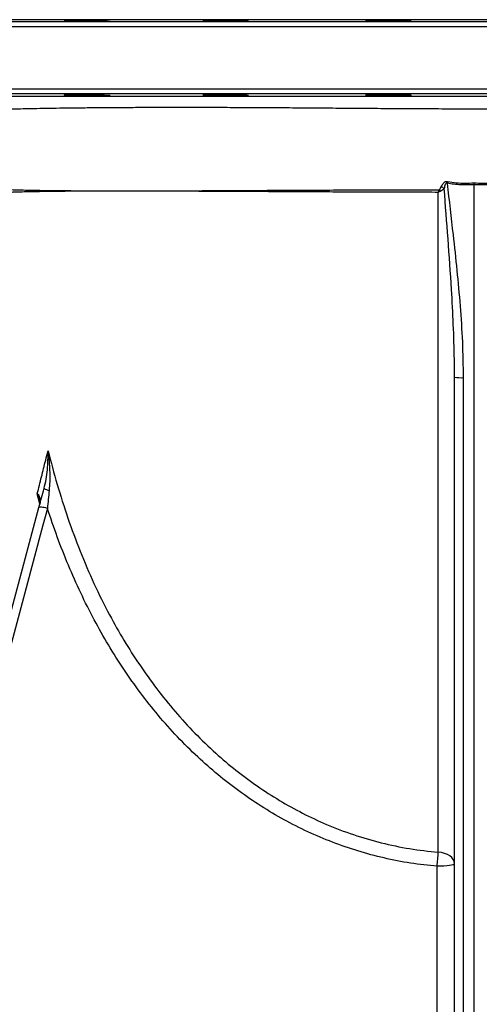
# Model space of a CAD drawing. Header units: millimetres. Extents: x 1339 to 2677, y 253 to 3684.
# Tile 4 of 14: x 1656 to 1917, y 542 to 1100. Entities that reach past the tile are written whole.
import ezdxf

# ---------------------------------------------------------------- set-up
doc = ezdxf.new("R2010")
doc.units = ezdxf.units.MM

msp = doc.modelspace()

# ---------------------------------------------------------------- linework, layer by layer
at = {"color": 1, "linetype": 'Continuous', "lineweight": 25}
for p, q in [((2209.02, 1099.78), (1618.12, 1099.78)), ((2268.57, 1095.8), (1558.57, 1095.8)), ((1561.52, 1098.8), (2265.62, 1098.8)), ((1558.57, 1060.69), (2268.57, 1060.69)), ((2265.62, 1057.69), (1561.52, 1057.69)), ((1667.6, 825.44), (1666.13, 831.27))]:
    msp.add_line(p, q, dxfattribs=at)
at = {"color": 7, "linetype": 'Continuous', "lineweight": 25}
for p, q in [((1894.07, 1003.49), (1894.98, 1005.03)), ((1913.57, 1006.32), (1913.57, 300.02)), ((1893.33, 628.16), (1893.33, 1001.98)), ((1902.57, 897.29), (1902.56, 898.42)), ((1902.57, 304.36), (1902.57, 897.29)), ((1907.48, 897), (1907.48, 304.07))]:
    msp.add_line(p, q, dxfattribs=at)
at = {"color": 7, "linetype": 'Continuous', "lineweight": 25, "flags": 128}
for points in [[(1685.17, 1099.3), (1686.85, 1099.31), (1688.73, 1099.32), (1690.78, 1099.33), (1692.93, 1099.35), (1695.12, 1099.38), (1697.29, 1099.41), (1699.37, 1099.44), (1701.31, 1099.48), (1703.06, 1099.51), (1704.56, 1099.55), (1705.77, 1099.59), (1706.66, 1099.63), (1707.19, 1099.66), (1707.37, 1099.69), (1707.17, 1099.71), (1706.61, 1099.73), (1705.7, 1099.75), (1704.47, 1099.76), (1702.96, 1099.76), (1701.2, 1099.75), (1699.24, 1099.74), (1697.15, 1099.72), (1694.98, 1099.7), (1692.79, 1099.67), (1690.65, 1099.63), (1688.61, 1099.6), (1686.74, 1099.56), (1685.08, 1099.52), (1683.68, 1099.48), (1682.59, 1099.45), (1681.83, 1099.41), (1681.43, 1099.38), (1681.43, 1099.38)], [(1763.64, 1099.31), (1765.31, 1099.31), (1767.2, 1099.3), (1769.25, 1099.31), (1771.4, 1099.32), (1773.58, 1099.33), (1775.75, 1099.35), (1777.84, 1099.38), (1779.78, 1099.41), (1781.53, 1099.44), (1783.03, 1099.48), (1784.23, 1099.52), (1785.12, 1099.56), (1785.66, 1099.59), (1785.83, 1099.63), (1785.63, 1099.66), (1785.08, 1099.69), (1784.17, 1099.72), (1782.94, 1099.74), (1781.42, 1099.75), (1779.66, 1099.76), (1777.71, 1099.76), (1775.62, 1099.75), (1773.45, 1099.74), (1771.26, 1099.72), (1769.12, 1099.69), (1767.08, 1099.66), (1765.2, 1099.63), (1763.54, 1099.59), (1762.15, 1099.56), (1761.06, 1099.52), (1760.3, 1099.48), (1759.9, 1099.44), (1759.9, 1099.44)], [(1855.88, 1099.34), (1857.56, 1099.33), (1859.44, 1099.31), (1861.49, 1099.3), (1863.64, 1099.3), (1865.83, 1099.31), (1868, 1099.32), (1870.08, 1099.34), (1872.02, 1099.36), (1873.77, 1099.38), (1875.27, 1099.42), (1876.48, 1099.45), (1877.36, 1099.49), (1877.9, 1099.52), (1878.07, 1099.56), (1877.88, 1099.6), (1877.32, 1099.63), (1876.41, 1099.67), (1875.18, 1099.7), (1873.66, 1099.72), (1871.91, 1099.74), (1869.95, 1099.75), (1867.86, 1099.76), (1865.69, 1099.76), (1863.5, 1099.75), (1861.36, 1099.73), (1859.32, 1099.71), (1857.44, 1099.69), (1855.78, 1099.66), (1854.39, 1099.62), (1853.3, 1099.59), (1852.54, 1099.55), (1852.14, 1099.51), (1852.14, 1099.51)], [(1898.59, 1008.15), (1898.56, 1008.03), (1898.54, 1007.9), (1898.51, 1007.77), (1898.49, 1007.65), (1898.47, 1007.52), (1898.44, 1007.39), (1898.42, 1007.26), (1898.39, 1007.13)], [(1557.8, 415.66), (1560.36, 425.22), (1570.61, 463.48), (1611.62, 616.53), (1667.08, 823.51)], [(1671.82, 822.96), (1669.26, 813.39), (1659.01, 775.13), (1618, 622.09), (1562.54, 415.11)], [(1671.82, 822.96), (1670.91, 823.18), (1670.04, 823.37), (1669.24, 823.52), (1668.53, 823.62), (1667.94, 823.67), (1667.49, 823.67), (1667.2, 823.61), (1667.08, 823.51)], [(1902.57, 621.66), (1902.39, 622.87), (1901.88, 624.04), (1901.04, 625.12), (1899.9, 626.09), (1898.51, 626.9), (1896.92, 627.53), (1895.17, 627.95), (1893.33, 628.16)], [(1892.71, 414.39), (1892.71, 434.17), (1892.71, 513.28), (1892.72, 620.18)], [(1902.57, 621.66), (1902.38, 621.37), (1901.82, 621.1), (1900.91, 620.84), (1899.69, 620.62), (1898.2, 620.44), (1896.5, 620.3), (1894.65, 620.21), (1892.72, 620.18)]]:
    msp.add_lwpolyline(points, dxfattribs=at)
at = {"color": 7, "linetype": 'Continuous', "lineweight": 25}
for centre, radius, start, end in [((1888.17, 988.52), 17.86, 61.4399, 67.5831), ((1879.66, 988.21), 21, 43.688, 46.6985), ((1906.27, 918.22), 21.25, 259.9648, 273.2639), ((1674.22, 840.51), 7.51, 235.6012, 259.2676), ((1593.65, 647.06), 300.28, 354.8645, 356.3912)]:
    msp.add_arc(centre, radius, start, end, dxfattribs=at)
for points, knots in [([(1681.41, 1099.37), (1681.4, 1099.36), (1681.36, 1099.35), (1681.68, 1099.33), (1682.37, 1099.32), (1683.48, 1099.31), (1684.57, 1099.3), (1685.17, 1099.3)], [0, 0, 0, 0, 0.087589, 0.302445, 0.517266, 0.73208, 1, 1, 1, 1]), ([(1759.88, 1099.42), (1759.87, 1099.42), (1759.83, 1099.4), (1760.15, 1099.38), (1760.83, 1099.35), (1761.94, 1099.33), (1763.03, 1099.32), (1763.64, 1099.31)], [0, 0, 0, 0, 0.087472, 0.302346, 0.517185, 0.732004, 1, 1, 1, 1]), ([(1852.12, 1099.49), (1852.11, 1099.48), (1852.07, 1099.47), (1852.39, 1099.44), (1853.08, 1099.4), (1854.18, 1099.37), (1855.28, 1099.35), (1855.88, 1099.34)], [0, 0, 0, 0, 0.087419, 0.30228, 0.517106, 0.731956, 1, 1, 1, 1]), ([(1628.84, 1056.52), (1628.83, 1056.52), (1628.7, 1056.52), (1629.31, 1056.52), (1630.69, 1056.52), (1633.05, 1056.51), (1636.28, 1056.51), (1640.43, 1056.51), (1645.41, 1056.51), (1651.17, 1056.5), (1657.67, 1056.5), (1665, 1056.5), (1673.17, 1056.5), (1682.18, 1056.5), (1691.87, 1056.49), (1702.2, 1056.49), (1713.12, 1056.49), (1724.75, 1056.49), (1737.1, 1056.49), (1750.12, 1056.49), (1763.61, 1056.49), (1777.52, 1056.49), (1791.8, 1056.49), (1806.61, 1056.49), (1821.91, 1056.5), (1837.67, 1056.5), (1853.2, 1056.5), (1868.41, 1056.5), (1883.32, 1056.5), (1898.39, 1056.51), (1908.51, 1056.51), (1913.57, 1056.51)], [0, 0, 0, 0, 0.003328, 0.038273, 0.073245, 0.10819, 0.144148, 0.180136, 0.216094, 0.251106, 0.286143, 0.321155, 0.357157, 0.393187, 0.42919, 0.464678, 0.500194, 0.535682, 0.57217, 0.608687, 0.645175, 0.681214, 0.717281, 0.75332, 0.790403, 0.827516, 0.864598, 0.898244, 0.931889, 0.965945, 1, 1, 1, 1]), ([(1681.39, 1057.11), (1681.47, 1057.1), (1681.62, 1057.08), (1682.32, 1057.05), (1683.32, 1057.01), (1684.66, 1056.98), (1686.26, 1056.94), (1688.1, 1056.9), (1690.11, 1056.86), (1692.24, 1056.83), (1694.44, 1056.8), (1696.63, 1056.77), (1698.76, 1056.75), (1700.76, 1056.74), (1702.58, 1056.73), (1704.17, 1056.73), (1705.48, 1056.74), (1706.47, 1056.75), (1707.14, 1056.77), (1707.28, 1056.78), (1707.35, 1056.79)], [0, 0, 0, 0, 0.055548, 0.111105, 0.166661, 0.222225, 0.277787, 0.333356, 0.388923, 0.44449, 0.500056, 0.555617, 0.611178, 0.666729, 0.722281, 0.777824, 0.833369, 0.888911, 0.944455, 1, 1, 1, 1]), ([(1685.17, 1057.19), (1684.68, 1057.19), (1683.7, 1057.18), (1682.59, 1057.17), (1681.82, 1057.16), (1681.4, 1057.14), (1681.41, 1057.13), (1681.41, 1057.12)], [0, 0, 0, 0, 0.214738, 0.429475, 0.644212, 0.858959, 1, 1, 1, 1]), ([(1707.33, 1056.8), (1707.32, 1056.81), (1707.32, 1056.82), (1706.87, 1056.85), (1706.08, 1056.89), (1704.94, 1056.93), (1703.5, 1056.97), (1701.8, 1057), (1699.9, 1057.04), (1697.83, 1057.08), (1695.67, 1057.11), (1693.47, 1057.13), (1691.29, 1057.15), (1689.21, 1057.17), (1687.09, 1057.18), (1685.86, 1057.18), (1685.17, 1057.19)], [0, 0, 0, 0, 0.051503, 0.123097, 0.194688, 0.26629, 0.337894, 0.409503, 0.481112, 0.55272, 0.624328, 0.695929, 0.76753, 0.839121, 0.910712, 1, 1, 1, 1]), ([(1759.85, 1057.05), (1759.93, 1057.04), (1760.08, 1057.02), (1760.78, 1056.98), (1761.78, 1056.94), (1763.11, 1056.9), (1764.71, 1056.87), (1766.55, 1056.83), (1768.56, 1056.8), (1770.69, 1056.78), (1772.88, 1056.76), (1775.08, 1056.74), (1777.2, 1056.73), (1779.21, 1056.73), (1781.03, 1056.74), (1782.62, 1056.75), (1783.94, 1056.77), (1784.93, 1056.79), (1785.6, 1056.82), (1785.74, 1056.84), (1785.82, 1056.85)], [0, 0, 0, 0, 0.055558, 0.111122, 0.166685, 0.222251, 0.27782, 0.333385, 0.388952, 0.444514, 0.500075, 0.555628, 0.611181, 0.666727, 0.722273, 0.777814, 0.833355, 0.888899, 0.944447, 1, 1, 1, 1]), ([(1763.65, 1057.18), (1763.16, 1057.17), (1762.18, 1057.16), (1761.07, 1057.14), (1760.29, 1057.12), (1759.87, 1057.09), (1759.87, 1057.07), (1759.87, 1057.07)], [0, 0, 0, 0, 0.214328, 0.428647, 0.642984, 0.857304, 1, 1, 1, 1]), ([(1785.79, 1056.86), (1785.79, 1056.87), (1785.78, 1056.89), (1785.34, 1056.92), (1784.56, 1056.96), (1783.41, 1057), (1781.98, 1057.04), (1780.29, 1057.07), (1778.38, 1057.1), (1776.32, 1057.13), (1774.15, 1057.15), (1771.95, 1057.17), (1769.78, 1057.18), (1767.69, 1057.19), (1765.57, 1057.19), (1764.34, 1057.18), (1763.65, 1057.18)], [0, 0, 0, 0, 0.050905, 0.122556, 0.19421, 0.265866, 0.33752, 0.409177, 0.480834, 0.552484, 0.624135, 0.695774, 0.767414, 0.839045, 0.910677, 1, 1, 1, 1]), ([(1852.1, 1056.99), (1852.17, 1056.97), (1852.32, 1056.95), (1853.01, 1056.91), (1854.01, 1056.87), (1855.34, 1056.84), (1856.94, 1056.81), (1858.77, 1056.78), (1860.78, 1056.76), (1862.92, 1056.74), (1865.11, 1056.73), (1867.3, 1056.73), (1869.43, 1056.73), (1871.43, 1056.75), (1873.26, 1056.76), (1874.85, 1056.78), (1876.17, 1056.81), (1877.16, 1056.84), (1877.84, 1056.88), (1877.98, 1056.9), (1878.06, 1056.92)], [0, 0, 0, 0, 0.055561, 0.111127, 0.166693, 0.222263, 0.277832, 0.333393, 0.388955, 0.444508, 0.500061, 0.555607, 0.611153, 0.666695, 0.722236, 0.777785, 0.833328, 0.88888, 0.944435, 1, 1, 1, 1]), ([(1855.91, 1057.14), (1855.42, 1057.14), (1854.43, 1057.12), (1853.32, 1057.09), (1852.54, 1057.06), (1852.11, 1057.03), (1852.12, 1057.01), (1852.12, 1057)], [0, 0, 0, 0, 0.213957, 0.427924, 0.641889, 0.855833, 1, 1, 1, 1]), ([(1878.03, 1056.93), (1878.03, 1056.94), (1878.03, 1056.96), (1877.59, 1056.99), (1876.81, 1057.03), (1875.67, 1057.07), (1874.24, 1057.1), (1872.54, 1057.13), (1870.64, 1057.15), (1868.57, 1057.17), (1866.41, 1057.18), (1864.21, 1057.19), (1862.04, 1057.19), (1859.95, 1057.18), (1857.83, 1057.17), (1856.59, 1057.15), (1855.91, 1057.14)], [0, 0, 0, 0, 0.050373, 0.122073, 0.193776, 0.265474, 0.337178, 0.408873, 0.480568, 0.552252, 0.623937, 0.695612, 0.767287, 0.838958, 0.910629, 1, 1, 1, 1]), ([(1913.57, 1056.51), (1918.64, 1056.51), (1928.78, 1056.51), (1943.94, 1056.51), (1959.15, 1056.5), (1974.36, 1056.5), (1989.52, 1056.5), (2004.35, 1056.5), (2018.81, 1056.49), (2032.88, 1056.49), (2046.72, 1056.49), (2060.28, 1056.49), (2073.52, 1056.49), (2086.38, 1056.49), (2098.79, 1056.49), (2110.72, 1056.49), (2122.15, 1056.49), (2132.99, 1056.49), (2143.21, 1056.5), (2152.54, 1056.5), (2160.98, 1056.5), (2168.54, 1056.5), (2175.37, 1056.5), (2181.41, 1056.51), (2186.61, 1056.51), (2190.83, 1056.51), (2194.08, 1056.51), (2196.45, 1056.52), (2197.85, 1056.52), (2198.46, 1056.52), (2198.33, 1056.52), (2198.32, 1056.52)], [0, 0, 0, 0, 0.034121, 0.068271, 0.102396, 0.1375, 0.172632, 0.207737, 0.242173, 0.276633, 0.311069, 0.346406, 0.381768, 0.417105, 0.453265, 0.489453, 0.525613, 0.562837, 0.600093, 0.637317, 0.673207, 0.709126, 0.745016, 0.78198, 0.818975, 0.855939, 0.891292, 0.926673, 0.962027, 0.998436, 1, 1, 1, 1]), ([(1896.71, 1004.21), (1896.45, 1003.92), (1895.91, 1003.34), (1895.21, 1002.93), (1894.85, 1002.72)], [0, 0, 0, 0, 0.491709, 1, 1, 1, 1]), ([(1894.98, 1005.03), (1895.18, 1005.47), (1895.63, 1006.45), (1896.46, 1007.54), (1897.44, 1008.11), (1898.08, 1008.22), (1898.46, 1008.17), (1898.59, 1008.15)], [0, 0, 0, 0, 0.282761, 0.638433, 0.782361, 0.92738, 1, 1, 1, 1]), ([(1898.39, 1007.13), (1898.33, 1007.16), (1898.2, 1007.2), (1898, 1007.2), (1897.79, 1007.11), (1897.51, 1006.85), (1897.01, 1005.89), (1896.84, 1004.94), (1896.71, 1004.21)], [0, 0, 0, 0, 0.0529977, 0.1064172, 0.1540217, 0.229061, 0.4114981, 1, 1, 1, 1]), ([(1898.39, 1007.13), (1899.52, 997.4), (1901.41, 980.95), (1903.97, 957.78), (1905.79, 937.57), (1907.17, 917.32), (1907.38, 903.77), (1907.48, 897)], [0, 0, 0, 0, 0.265905, 0.449208, 0.632502, 0.816267, 1, 1, 1, 1]), ([(1913.57, 1006.32), (1911.05, 1006.2), (1905.96, 1005.96), (1900.93, 1006.74), (1898.39, 1007.13)], [0, 0, 0, 0, 0.495544, 1, 1, 1, 1]), ([(1898.59, 1008.15), (1900.23, 1007.88), (1903.54, 1007.34), (1908.56, 1007.08), (1911.91, 1007.26), (1913.57, 1007.35)], [0, 0, 0, 0, 0.3326152, 0.6679756, 1, 1, 1, 1]), ([(1913.57, 1007.35), (1915.24, 1007.26), (1918.58, 1007.08), (1923.6, 1007.34), (1926.91, 1007.88), (1928.55, 1008.15)], [0, 0, 0, 0, 0.3326154, 0.6679841, 1, 1, 1, 1]), ([(1913.57, 1007.35), (1913.57, 1007.34), (1913.57, 1007), (1913.57, 1006.65), (1913.57, 1006.32)], [0, 0, 0, 0, 0.032575, 1, 1, 1, 1]), ([(1928.74, 1007.13), (1926.25, 1006.74), (1921.22, 1005.97), (1916.13, 1006.2), (1913.57, 1006.32)], [0, 0, 0, 0, 0.495563, 1, 1, 1, 1]), ([(1893.33, 1001.98), (1893.33, 1001.98), (1893.34, 1002), (1893.35, 1002.02), (1893.37, 1002.05), (1893.4, 1002.12), (1893.46, 1002.24), (1893.57, 1002.47), (1893.78, 1002.9), (1893.95, 1003.26), (1894.07, 1003.49)], [0, 0, 0, 0, 0.011721, 0.023922, 0.044503, 0.082756, 0.153922, 0.286448, 0.533799, 1, 1, 1, 1]), ([(1894.85, 1002.72), (1894.61, 1002.6), (1894.25, 1002.43), (1893.82, 1002.22), (1893.59, 1002.11), (1893.47, 1002.05), (1893.41, 1002.01), (1893.37, 1002), (1893.35, 1001.99), (1893.34, 1001.98), (1893.33, 1001.98)], [0, 0, 0, 0, 0.467885, 0.715157, 0.847277, 0.918078, 0.956047, 0.976411, 0.988299, 1, 1, 1, 1]), ([(1666.13, 831.27), (1666.92, 834.44), (1668.45, 840.62), (1670.5, 848.82), (1671.75, 853.84), (1672.19, 855.6)], [0, 0, 0, 0, 0.40578, 0.791105, 1, 1, 1, 1]), ([(1669.97, 834.31), (1670.39, 836.06), (1671.22, 839.58), (1671.88, 844.9), (1672.23, 850.24), (1672.24, 853.81), (1672.19, 855.59), (1672.19, 855.6)], [0, 0, 0, 0, 0.245953, 0.492141, 0.74536, 0.998623, 1, 1, 1, 1]), ([(1672.19, 855.6), (1673.87, 849.21), (1677.24, 836.39), (1683.31, 817.43), (1690.22, 798.71), (1698.08, 780.36), (1706.42, 763.51), (1715.12, 748.13), (1724.01, 734.17), (1733.67, 720.69), (1744.09, 707.79), (1755.25, 695.57), (1766.79, 684.47), (1778.63, 674.49), (1790.67, 665.56), (1803.29, 657.42), (1816.41, 650.14), (1830.39, 643.59), (1845.27, 637.95), (1861, 633.37), (1877.05, 629.94), (1887.91, 628.75), (1893.33, 628.16)], [0, 0, 0, 0, 0.0586242, 0.1175742, 0.1765956, 0.2355942, 0.2945131, 0.3432327, 0.3921303, 0.4410882, 0.4900087, 0.5388208, 0.5874828, 0.6314786, 0.6756213, 0.7197976, 0.7639093, 0.8078791, 0.8558374, 0.9039477, 0.9520511, 1, 1, 1, 1]), ([(1672.19, 855.6), (1672.19, 855.59), (1672.29, 854.8), (1672.78, 850.72), (1673.19, 844.92), (1673.22, 838.2), (1672.95, 834.82), (1672.82, 833.12)], [0, 0, 0, 0, 0.001449, 0.106477, 0.550409, 0.775264, 1, 1, 1, 1]), ([(1666.13, 831.27), (1666.14, 831.27), (1666.72, 830.56), (1667.47, 829.28), (1667.93, 827.35), (1667.72, 826.1), (1667.6, 825.47)], [0, 0, 0, 0, 0.0025535, 0.4019896, 0.6970717, 1, 1, 1, 1]), ([(1667.08, 823.51), (1667.56, 825.29), (1668.52, 828.88), (1669.49, 832.49), (1669.97, 834.31)], [0, 0, 0, 0, 0.49686, 1, 1, 1, 1]), ([(1672.82, 833.12), (1672.65, 831.43), (1672.31, 828.03), (1671.98, 824.65), (1671.82, 822.96)], [0, 0, 0, 0, 0.4982336, 1, 1, 1, 1]), ([(1667.62, 827.34), (1667.64, 827.25), (1667.76, 826.86), (1667.75, 826.28), (1667.69, 825.73), (1667.59, 825.42), (1667.58, 825.4)], [0, 0, 0, 0, 0.140099, 0.600012, 0.976269, 1, 1, 1, 1]), ([(1892.72, 620.18), (1887.67, 620.71), (1877.56, 621.79), (1862.57, 624.77), (1847.81, 628.72), (1833.38, 633.68), (1819.38, 639.6), (1805.85, 646.46), (1792.81, 654.2), (1780.29, 662.75), (1768.33, 672.04), (1756.68, 682.28), (1745.41, 693.49), (1734.58, 705.66), (1724.44, 718.45), (1715.01, 731.77), (1706.31, 745.54), (1698.16, 759.97), (1690.6, 775.04), (1683.64, 790.73), (1677.32, 806.7), (1673.65, 817.54), (1671.82, 822.96)], [0, 0, 0, 0, 0.047543, 0.095264, 0.143053, 0.190789, 0.238344, 0.285724, 0.333244, 0.380827, 0.428378, 0.475783, 0.526902, 0.578161, 0.629521, 0.680913, 0.732248, 0.783417, 0.837529, 0.891694, 0.945871, 1, 1, 1, 1])]:
    msp.add_open_spline(points, degree=3, knots=knots, dxfattribs=at)
at = {"color": 1, "linetype": 'Continuous', "lineweight": 25}
for points, knots in [([(1913.57, 1049.15), (1908.71, 1049.16), (1898.97, 1049.17), (1884.43, 1049.23), (1869.83, 1049.31), (1855.24, 1049.41), (1840.69, 1049.52), (1826.39, 1049.64), (1812.37, 1049.74), (1798.66, 1049.83), (1785.18, 1049.9), (1771.96, 1049.96), (1759.06, 1049.99), (1746.59, 1050), (1734.6, 1049.99), (1723.13, 1049.96), (1712.15, 1049.91), (1701.72, 1049.83), (1691.9, 1049.74), (1682.92, 1049.64), (1674.79, 1049.52), (1667.5, 1049.41), (1660.91, 1049.28), (1655.07, 1049.15), (1650.04, 1049.03), (1645.93, 1048.9), (1642.73, 1048.79), (1640.39, 1048.68), (1638.96, 1048.58), (1638.34, 1048.52), (1638.47, 1048.49), (1638.5, 1048.49)], [0, 0, 0, 0, 0.033762, 0.067552, 0.101318, 0.136024, 0.170757, 0.205465, 0.240007, 0.274572, 0.309113, 0.344583, 0.380079, 0.415548, 0.451384, 0.487248, 0.523083, 0.559974, 0.596895, 0.633786, 0.669376, 0.704994, 0.740585, 0.777227, 0.8139, 0.850542, 0.885829, 0.921145, 0.956433, 0.99277, 1, 1, 1, 1]), ([(2188.66, 1048.48), (2188.68, 1048.49), (2188.82, 1048.51), (2188.26, 1048.57), (2186.97, 1048.66), (2184.74, 1048.77), (2181.66, 1048.88), (2177.68, 1049), (2172.91, 1049.13), (2167.38, 1049.25), (2161.12, 1049.37), (2154.06, 1049.49), (2146.18, 1049.6), (2137.49, 1049.7), (2128.14, 1049.8), (2118.17, 1049.87), (2107.64, 1049.93), (2096.4, 1049.97), (2084.47, 1049.99), (2071.88, 1049.99), (2058.87, 1049.97), (2045.49, 1049.92), (2031.79, 1049.85), (2017.59, 1049.76), (2002.92, 1049.65), (1987.82, 1049.53), (1972.82, 1049.42), (1957.99, 1049.31), (1943.32, 1049.23), (1928.5, 1049.17), (1918.55, 1049.16), (1913.57, 1049.15)], [0, 0, 0, 0, 0.005082, 0.03996, 0.074865, 0.109743, 0.14563, 0.181546, 0.217433, 0.252414, 0.287421, 0.322403, 0.358377, 0.394379, 0.430353, 0.46573, 0.501134, 0.536512, 0.572901, 0.60932, 0.645709, 0.681347, 0.717013, 0.752652, 0.789314, 0.826005, 0.862665, 0.896788, 0.930909, 0.965455, 1, 1, 1, 1]), ([(1902.56, 898.42), (1902.54, 901.35), (1902.49, 910.9), (1901.94, 927.08), (1900.75, 949.87), (1898.92, 975.57), (1897.45, 994.66), (1896.71, 1004.21)], [0, 0, 0, 0, 0.08326, 0.271057, 0.458968, 0.729445, 1, 1, 1, 1]), ([(1647.57, 1003.7), (1647.54, 1003.69), (1647.47, 1003.67), (1648.77, 1003.61), (1651.37, 1003.51), (1655.35, 1003.4), (1660.67, 1003.27), (1667.32, 1003.13), (1675.07, 1003.02), (1683.84, 1002.94), (1693.49, 1002.89), (1704.16, 1002.85), (1715.78, 1002.84), (1728.28, 1002.84), (1741.66, 1002.86), (1755.84, 1002.91), (1770.77, 1002.99), (1786.33, 1003.07), (1802.43, 1003.16), (1819.03, 1003.24), (1836.05, 1003.32), (1853.45, 1003.39), (1871.11, 1003.45), (1884.7, 1003.48), (1892.36, 1003.49), (1894.07, 1003.49)], [0, 0, 0, 0, 0.024593, 0.071893, 0.119134, 0.166204, 0.214256, 0.262369, 0.31042, 0.355588, 0.400911, 0.446285, 0.491606, 0.536771, 0.581841, 0.627067, 0.672346, 0.717571, 0.76264, 0.80745, 0.852417, 0.897435, 0.942399, 0.987208, 1, 1, 1, 1]), ([(1893.33, 1001.98), (1888.46, 1001.99), (1878.71, 1002.01), (1864.22, 1002.05), (1849.73, 1002.1), (1835.31, 1002.16), (1821, 1002.23), (1806.27, 1002.31), (1791.24, 1002.39), (1775.94, 1002.47), (1761.16, 1002.53), (1746.97, 1002.6), (1735.75, 1002.62), (1724.98, 1002.66), (1714.66, 1002.67), (1703.28, 1002.65), (1692.9, 1002.62), (1684.05, 1002.56), (1676.5, 1002.49), (1670.14, 1002.4), (1664.48, 1002.31), (1659.57, 1002.2), (1655.45, 1002.1), (1652.2, 1002), (1649.8, 1001.9), (1648.28, 1001.83), (1647.56, 1001.78), (1647.65, 1001.77), (1647.67, 1001.76)], [0, 0, 0, 0, 0.036702, 0.073432, 0.110133, 0.147902, 0.185701, 0.223469, 0.267084, 0.3107, 0.355094, 0.399488, 0.443875, 0.466346, 0.511307, 0.556475, 0.600552, 0.644823, 0.682182, 0.71957, 0.756929, 0.795372, 0.833846, 0.872288, 0.909709, 0.947158, 0.98458, 1, 1, 1, 1]), ([(1667.55, 827.33), (1667.42, 827.92), (1667.13, 829.26), (1666.51, 830.55), (1666.14, 831.27), (1666.13, 831.27)], [0, 0, 0, 0, 0.4439782, 0.9942647, 1, 1, 1, 1])]:
    msp.add_open_spline(points, degree=3, knots=knots, dxfattribs=at)

doc.saveas('drawing.dxf')
